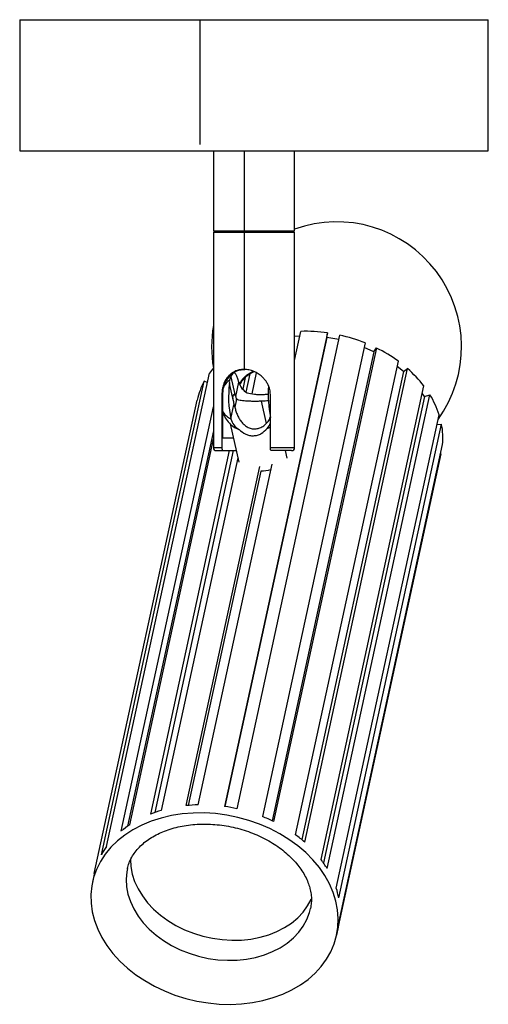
# Paper-space layout '_Derecha' of a CAD drawing. Header units: millimetres. Extents: x -30 to 45, y -66 to 92.
import ezdxf

# ---------------------------------------------------------------- set-up
doc = ezdxf.new("R2010")
doc.units = ezdxf.units.MM

psp = doc.layouts.new('_Derecha')

# ---------------------------------------------------------------- linework, layer by layer
at = {"color": 7, "linetype": 'Continuous', "lineweight": 25}
for p, q in [((-30.46, 91.56), (-30.46, 70.56)), ((-30.46, 91.56), (44.54, 91.56)), ((-1.61, 91.56), (-1.61, 71.56)), ((44.54, 70.56), (44.54, 91.56)), ((-30.46, 70.56), (44.54, 70.56)), ((0.54, 70.56), (0.54, 57.76)), ((5.44, 70.56), (5.44, 57.76)), ((13.54, 57.76), (13.54, 70.56)), ((0.54, 57.76), (13.54, 57.76)), ((0.54, 57.56), (0.54, 23.06)), ((0.54, 57.56), (13.54, 57.56)), ((0.74, 57.76), (0.74, 57.56)), ((5.44, 57.56), (5.44, 35.56)), ((5.49, 57.56), (5.49, 57.76)), ((13.34, 57.56), (13.34, 57.76)), ((13.54, 23.06), (13.54, 57.56)), ((18.79, 41.41), (2.34, -34.41)), ((20.75, 41.05), (4.3, -34.77)), ((13.54, 36.98), (14.56, 41.66)), ((18.67, 40.68), (18.79, 41.41)), ((18.67, 40.68), (2.38, -34.42)), ((24.83, 39.8), (8.38, -36.02)), ((14.39, 40.9), (13.54, 40.84)), ((20.6, 40.33), (18.67, 40.68)), ((26.22, 38.36), (9.94, -36.71)), ((26.63, 39), (10.18, -36.82)), ((26.22, 38.36), (24.66, 39.05)), ((26.22, 38.36), (26.63, 39)), ((13.7, -38.95), (30.15, 36.87)), ((-16.55, -40.83), (-0.1, 34.99)), ((6.39, 34.88), (5.75, 31.94)), ((7.4, 35.04), (6.67, 31.68)), ((30.95, 35.22), (14.69, -39.72)), ((15.15, -40.11), (31.6, 35.71)), ((30.95, 35.22), (29.96, 36.01)), ((30.95, 35.22), (31.6, 35.71)), ((-17.37, -42.14), (-0.92, 33.69)), ((-0.43, 33.46), (-0.92, 33.69)), ((3.75, 30.48), (3.1, 33.31)), ((3.34, 34.39), (3.99, 31.55)), ((4.11, 31.24), (4.61, 33.51)), ((5.64, 34.29), (5.23, 32.4)), ((1.9, 31.56), (2.06, 31.56)), ((1.9, 31.56), (1.9, 23.06)), ((2.06, 24.56), (2.06, 31.56)), ((9.66, 23.06), (9.66, 31.56)), ((17.78, -42.91), (34.23, 32.92)), ((34.35, 31.21), (33.98, 31.76)), ((-18.52, -45.16), (-2.07, 30.66)), ((8.18, 30.47), (8.99, 26.91)), ((34.35, 31.21), (18.16, -43.43)), ((18.75, -44.32), (35.19, 31.5)), ((34.35, 31.21), (35.19, 31.5)), ((-14.2, -38.34), (0.54, 29.59)), ((3.33, 27.65), (3.83, 29.92)), ((4.04, 29.83), (3.86, 29.82)), ((3.2, 26.85), (4.61, 20.69)), ((20.21, -47.51), (36.66, 28.32)), ((0.54, 25.74), (-13.2, -37.58)), ((20.6, -49.03), (37.05, 26.79)), ((36.32, 26.74), (37.05, 26.79)), ((-12.85, -37.34), (0.54, 24.39)), ((3.72, 24.56), (2.06, 24.56)), ((3.09, 22.56), (-9.53, -35.63)), ((3.72, 22.56), (-8.85, -35.38)), ((0.54, 23.06), (1.9, 23.06)), ((1.04, 22.56), (4.18, 22.56)), ((9.66, 23.06), (13.54, 23.06)), ((13.04, 22.56), (9.82, 22.56)), ((12.04, 22.56), (12.31, 21.38)), ((20.77, -52.3), (37.22, 23.52)), ((4.44, 21.41), (-7.8, -35.04)), ((20.57, -53.64), (36.99, 22.03)), ((36.9, 22.05), (36.99, 22.03)), ((-3.84, -34.28), (7.95, 20.04)), ((8.14, 19.29), (-3.48, -34.24)), ((-1.89, -34.16), (9.94, 20.38)), ((-18.53, -45.24), (-18.81, -46.52)), ((-18.52, -45.16), (-18.53, -45.24)), ((20.28, -55), (20.56, -53.72))]:
    psp.add_line(p, q, dxfattribs=at)
at = {"color": 7, "linetype": 'Continuous', "lineweight": 25, "flags": 128}
for points in [[(4.61, 33.51), (4.47, 34.04), (4.31, 34.47), (4.15, 34.78), (3.98, 34.96), (3.8, 35.01), (3.64, 34.93), (3.48, 34.72), (3.34, 34.39)], [(20.15, -49.55), (19.72, -48.17), (19.13, -46.81), (18.39, -45.48), (17.5, -44.19), (16.47, -42.96), (15.31, -41.79), (14.03, -40.7), (12.64, -39.69), (11.15, -38.77), (9.58, -37.95), (7.93, -37.24), (6.22, -36.64), (4.47, -36.16), (2.68, -35.8), (0.88, -35.56), (-0.92, -35.45), (-2.7, -35.46), (-4.46, -35.6), (-6.18, -35.87), (-7.84, -36.26), (-9.43, -36.77), (-10.93, -37.4), (-12.34, -38.13), (-13.64, -38.98), (-14.82, -39.92), (-15.87, -40.95), (-16.78, -42.06), (-17.55, -43.24), (-18.17, -44.48), (-18.63, -45.78), (-18.93, -47.12), (-19.06, -48.49), (-19.04, -49.88), (-18.85, -51.27), (-18.49, -52.66), (-17.98, -54.04), (-17.31, -55.39), (-16.49, -56.69), (-15.54, -57.96), (-14.44, -59.16), (-13.22, -60.29), (-11.88, -61.34), (-10.44, -62.3), (-8.91, -63.17), (-7.3, -63.94), (-5.62, -64.6), (-3.89, -65.14), (-2.12, -65.56), (-0.32, -65.86), (1.48, -66.04), (3.28, -66.09), (5.05, -66.01), (6.79, -65.8), (8.48, -65.47), (10.11, -65.02), (11.66, -64.45), (13.11, -63.77), (14.47, -62.98), (15.71, -62.09), (16.82, -61.1), (17.81, -60.03), (18.65, -58.88), (19.34, -57.67), (19.88, -56.4), (20.26, -55.08), (20.48, -53.72), (20.53, -52.34), (20.43, -50.95), (20.15, -49.55)], [(-12.73, -42.9), (-12.66, -44.04), (-12.44, -45.24), (-12.06, -46.43), (-11.52, -47.6), (-10.83, -48.74), (-10, -49.82), (-9.03, -50.85), (-7.95, -51.8), (-6.75, -52.68), (-5.46, -53.46), (-4.08, -54.14), (-2.64, -54.71), (-1.14, -55.17), (0.39, -55.51), (1.94, -55.73), (3.5, -55.83), (5.04, -55.79), (6.54, -55.64), (8, -55.35), (9.39, -54.95), (10.71, -54.43), (11.93, -53.81), (13.04, -53.07), (14.04, -52.24), (14.9, -51.33), (15.62, -50.34), (16.2, -49.28), (16.28, -49.09)], [(-13.23, -44.36), (-13.32, -44.87), (-13.42, -46.05), (-13.36, -47.25), (-13.14, -48.45), (-12.75, -49.65), (-12.21, -50.82), (-11.52, -51.95), (-10.69, -53.04), (-9.73, -54.06), (-8.64, -55.02), (-7.45, -55.89), (-6.15, -56.67), (-4.78, -57.35), (-3.33, -57.92), (-1.84, -58.38), (-0.3, -58.73), (1.25, -58.94), (2.8, -59.04), (4.34, -59.01), (5.85, -58.85), (7.3, -58.57), (8.7, -58.17), (10.01, -57.65), (11.23, -57.02), (12.34, -56.29), (13.34, -55.46), (14.2, -54.54), (14.92, -53.55), (15.5, -52.49), (15.92, -51.38), (16.09, -50.72)]]:
    psp.add_lwpolyline(points, dxfattribs=at)
at = {"color": 7, "linetype": 'Continuous', "lineweight": 25}
for centre, radius, start, end in [((20.25, 39.2), 20, 324.3124, 109.5994), ((20.25, 39.2), 20, 170.2111, 189.7889), ((15.12, 15.85), 25.82, 81.8305, 91.2434), ((15.09, 15.38), 26.29, 68.2651, 77.5643), ((16.22, 17.78), 23.63, 53.882, 63.8682), ((10.39, 27.39), 12.95, 139.5145, 144.0593), ((7.14, 30.69), 5.5, 129.2996, 151.615), ((19.06, 21.3), 19.1, 37.4591, 48.9698), ((9.19, 28.13), 11.54, 151.2111, 167.3237), ((5.22, 30.89), 3.63, 125.3534, 148.0552), ((20.42, 31.16), 17.45, 172.9193, 191.6244), ((4.55, 33.53), 1.46, 167.3517, 188.3958), ((4.96, 33.43), 1.88, 149.4389, 167.2103), ((7.33, 34.27), 2.82, 195.6603, 240.2065), ((3.4, 31.13), 0.72, 8.5101, 35.6474), ((27.08, 31.42), 17.77, 175.1097, 191.5151), ((7.2, 30.64), 3.45, 182.7045, 192.0999), ((22.71, 23.81), 14.67, 17.8884, 31.6197), ((4.7, 30.47), 3.14, 212.9015, 244.1467), ((7.14, 30.69), 5.5, 202.674, 225.6759), ((6.04, 28.41), 2.82, 195.6603, 240.2065), ((7.83, 27.49), 1.89, 313.7291, 345.0764), ((5.73, 29.35), 3.55, 226.8072, 252.2518), ((6.64, 33.07), 7.39, 289.7481, 294.0975), ((25.36, 24.54), 11.91, 355.0836, 10.8673), ((1.04, 23.06), 0.5, 180, 270), ((13.04, 23.06), 0.5, 270, 0), ((7.99, 26.9), 7.59, 271.1315, 283.4129), ((-1.35, -58.59), 24.44, 91.2754, 95.8384), ((-1.41, -60.65), 26.5, 77.5435, 81.8666), ((-2.2, -54.38), 20.14, 106.1722, 111.3642), ((-1.01, -59.55), 25.33, 63.793, 68.2484), ((-4.3, -50.28), 15.51, 123.4586, 129.6386), ((1.01, -56.3), 21.49, 48.8394, 53.8105), ((-6.6, -48.04), 12.29, 144.0456, 151.2635), ((4.45, -53.07), 16.75, 31.4611, 37.3306), ((7.83, -51.46), 13, 10.7742, 17.7266), ((9.43, -51.3), 11.39, 347.7642, 354.9807)]:
    psp.add_arc(centre, radius, start, end, dxfattribs=at)
for points, knots in [([(5.44, 35.56), (5.18, 35.55), (4.8, 35.52), (4.32, 35.39), (3.94, 35.24), (3.56, 35.03), (3.19, 34.74), (2.85, 34.4), (2.56, 34), (2.32, 33.58), (2.15, 33.15), (2.04, 32.74), (1.93, 32.23), (1.91, 31.83), (1.9, 31.56)], [0, 0, 0, 0, 0.124477, 0.185769, 0.24971, 0.330966, 0.411125, 0.499921, 0.583478, 0.670761, 0.749855, 0.814736, 0.874911, 1, 1, 1, 1]), ([(2.06, 31.56), (2.07, 31.69), (2.07, 31.96), (2.12, 32.36), (2.19, 32.75), (2.29, 33.11), (2.43, 33.46), (2.55, 33.73), (2.68, 33.94), (2.78, 34.11), (2.88, 34.25), (2.95, 34.34), (2.98, 34.37), (3.13, 34.56), (3.47, 34.89), (4.08, 35.26), (4.78, 35.51), (5.3, 35.54), (5.56, 35.56)], [0, 0, 0, 0, 0.061459, 0.124755, 0.184729, 0.249987, 0.30757, 0.37533, 0.403199, 0.437933, 0.480689, 0.493516, 0.497791, 0.500641, 0.624959, 0.750024, 0.874622, 1, 1, 1, 1]), ([(6.97, 35.25), (6.96, 35.25), (6.86, 35.21), (6.66, 35.11), (6.38, 34.96), (6.11, 34.79), (5.85, 34.6), (5.67, 34.45), (5.43, 34.23), (5.17, 33.95), (4.89, 33.59), (4.77, 33.36), (4.73, 33.28)], [0, 0, 0, 0, 0.010225, 0.110325, 0.217031, 0.317865, 0.419362, 0.536284, 0.550534, 0.740696, 0.907418, 1, 1, 1, 1]), ([(4.8, 33.14), (4.83, 33.2), (4.9, 33.34), (5.03, 33.56), (5.2, 33.8), (5.37, 34.01), (5.55, 34.2), (5.85, 34.51), (6.34, 34.89), (6.81, 35.11), (7.04, 35.22)], [0, 0, 0, 0, 0.068607, 0.153966, 0.247823, 0.342963, 0.415363, 0.504309, 0.759088, 1, 1, 1, 1]), ([(9.66, 31.56), (9.65, 31.69), (9.64, 31.96), (9.57, 32.36), (9.46, 32.74), (9.32, 33.06), (9.18, 33.34), (9.05, 33.56), (8.88, 33.8), (8.71, 34.01), (8.53, 34.2), (8.22, 34.51), (7.73, 34.89), (7.01, 35.26), (6.23, 35.51), (5.71, 35.54), (5.44, 35.56)], [0, 0, 0, 0, 0.061758, 0.125126, 0.185322, 0.250259, 0.287839, 0.329557, 0.375429, 0.421927, 0.457312, 0.500783, 0.625303, 0.750075, 0.874363, 1, 1, 1, 1]), ([(3.7, 31.33), (3.71, 31.37), (3.74, 31.47), (3.81, 31.55), (3.9, 31.59), (3.96, 31.57), (3.99, 31.55)], [0, 0, 0, 0, 0.249367, 0.500121, 0.750116, 1, 1, 1, 1]), ([(5.92, 31.83), (6.31, 31.74), (6.88, 31.6), (7.77, 31.55), (8.2, 31.55), (8.42, 31.56)], [0, 0, 0, 0, 0.4994017, 0.7521643, 1, 1, 1, 1]), ([(8.42, 31.56), (8.63, 31.57), (8.96, 31.58), (9.23, 31.63), (9.33, 31.65)], [0, 0, 0, 0, 0.645991, 1, 1, 1, 1]), ([(3.75, 30.48), (3.74, 30.56), (3.71, 30.71), (3.68, 30.94), (3.67, 31.16), (3.69, 31.27), (3.7, 31.33)], [0, 0, 0, 0, 0.2496956, 0.4997698, 0.7500995, 1, 1, 1, 1]), ([(4.2, 30.87), (4.19, 30.78), (4.18, 30.59), (4.14, 30.3), (4.09, 30.03), (4.06, 29.9), (4.04, 29.83)], [0, 0, 0, 0, 0.2490552, 0.4999247, 0.7507691, 1, 1, 1, 1]), ([(4.11, 31.24), (4.13, 31.18), (4.15, 31.07), (4.18, 30.94), (4.2, 30.87)], [0, 0, 0, 0, 0.498829, 1, 1, 1, 1]), ([(8.18, 30.47), (7.96, 30.46), (7.63, 30.45), (7.18, 30.45), (6.75, 30.45), (6.23, 30.47), (5.69, 30.49), (5.2, 30.53), (4.79, 30.6), (4.45, 30.67), (4.28, 30.81), (4.2, 30.87)], [0, 0, 0, 0, 0.122042, 0.18518, 0.250367, 0.369806, 0.50034, 0.622938, 0.749591, 0.874875, 1, 1, 1, 1]), ([(9.35, 30.54), (9.18, 30.53), (8.84, 30.49), (8.4, 30.48), (8.18, 30.47)], [0, 0, 0, 0, 0.480755, 1, 1, 1, 1]), ([(3.93, 29.67), (3.91, 29.7), (3.87, 29.77), (3.84, 29.87), (3.83, 29.92)], [0, 0, 0, 0, 0.501171, 1, 1, 1, 1]), ([(4.04, 29.83), (4.03, 29.77), (4.01, 29.65), (3.98, 29.58), (3.96, 29.57), (3.94, 29.64), (3.93, 29.67)], [0, 0, 0, 0, 0.249255, 0.500276, 0.750969, 1, 1, 1, 1]), ([(3.93, 29.67), (3.99, 29.45), (4.09, 29.02), (4.31, 28.38), (4.6, 27.78), (4.97, 27.21), (5.42, 26.72), (5.95, 26.33), (6.56, 26.07), (7, 26.05), (7.21, 26.04)], [0, 0, 0, 0, 0.125447, 0.250078, 0.376908, 0.499745, 0.630164, 0.749557, 0.877783, 1, 1, 1, 1]), ([(7.21, 26.04), (7.42, 26.07), (7.86, 26.12), (8.48, 26.43), (9.04, 26.92), (9.47, 27.43), (9.61, 27.82), (9.66, 27.94)], [0, 0, 0, 0, 0.19596, 0.403104, 0.627946, 0.875609, 1, 1, 1, 1]), ([(4.64, 25.96), (4.98, 25.68), (5.5, 25.25), (6.33, 24.98), (6.98, 24.92), (7.62, 25.03), (8.41, 25.35), (8.84, 25.81), (9.14, 26.12)], [0, 0, 0, 0, 0.2504335, 0.3758889, 0.5014425, 0.6261807, 0.7511462, 1, 1, 1, 1]), ([(1.9, 23.06), (1.9, 23.02), (1.9, 22.95), (1.91, 22.85), (1.93, 22.76), (1.96, 22.66), (2.01, 22.58), (2.04, 22.57), (2.06, 22.56)], [0, 0, 0, 0, 0.119957, 0.238085, 0.362844, 0.501484, 0.739628, 1, 1, 1, 1]), ([(9.82, 22.56), (9.8, 22.57), (9.76, 22.58), (9.72, 22.66), (9.69, 22.75), (9.67, 22.84), (9.66, 22.95), (9.66, 23.02), (9.66, 23.06)], [0, 0, 0, 0, 0.255471, 0.498576, 0.623209, 0.749174, 0.874497, 1, 1, 1, 1]), ([(-13.22, -44.37), (-13.2, -44.29), (-13.14, -43.9), (-12.88, -43.22), (-12.44, -42.34), (-11.85, -41.51), (-11.15, -40.74), (-10.33, -40.03), (-9.41, -39.39), (-8.39, -38.83), (-7.28, -38.33), (-6.08, -37.92), (-4.8, -37.6), (-3.47, -37.37), (-2.08, -37.24), (-0.66, -37.21), (0.79, -37.28), (2.24, -37.45), (3.69, -37.72), (5.11, -38.09), (6.49, -38.55), (7.83, -39.1), (9.1, -39.73), (10.28, -40.43), (11.39, -41.2), (12.39, -42.02), (13.28, -42.89), (14.06, -43.78), (14.73, -44.7), (15.27, -45.63), (15.69, -46.56), (15.91, -47.2), (15.99, -47.53), (16, -47.57)], [0, 0, 0, 0, 0.009672, 0.049889, 0.08964, 0.127825, 0.164359, 0.199601, 0.233947, 0.267712, 0.301123, 0.334331, 0.36744, 0.400511, 0.433573, 0.466646, 0.499739, 0.532849, 0.565968, 0.599081, 0.632172, 0.665224, 0.698227, 0.731173, 0.764066, 0.79692, 0.829761, 0.862629, 0.895601, 0.928788, 0.962352, 0.995669, 1, 1, 1, 1]), ([(16, -47.57), (16.04, -47.71), (16.15, -48.17), (16.24, -48.94), (16.24, -49.84), (16.14, -50.43), (16.09, -50.72)], [0, 0, 0, 0, 0.126164, 0.412721, 0.706834, 1, 1, 1, 1])]:
    psp.add_open_spline(points, degree=3, knots=knots, dxfattribs=at)

doc.saveas('drawing.dxf')
